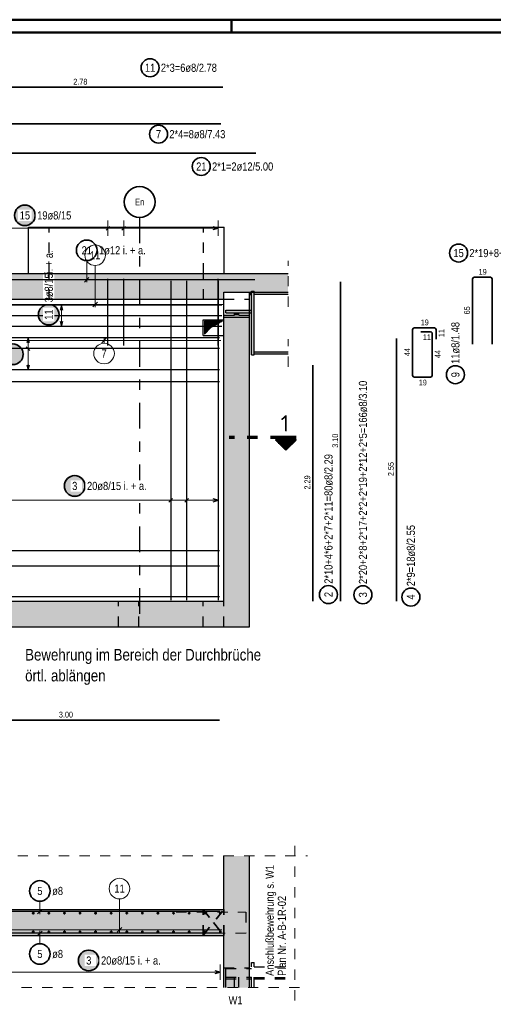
# Model space of a CAD drawing. Header units: millimetres. Extents: x -4.8 to 43.1, y -12 to 21.7.
# Tile 36 of 42: x 18.2 to 22.8, y 11.5 to 21. Entities that reach past the tile are written whole.
import ezdxf
from ezdxf.enums import TextEntityAlignment as Align

# ---------------------------------------------------------------- set-up
doc = ezdxf.new("R2010")
doc.units = ezdxf.units.MM
for name, pattern in [('DASHDOTX2', [2, 1, -0.5, 0, -0.5]), ('DOT', [0.25, 0, -0.25]), ('HIDDEN', [0.375, 0.25, -0.125])]:
    doc.linetypes.add(name, pattern=pattern)
doc.layers.add('Achsen', color=7, linetype='Continuous', lineweight=20)
doc.layers.add('nplo Bewehrung', color=7, linetype='Continuous', lineweight=20)
doc.styles.add('Arial Narrow', font='ARIALN.TTF')
doc.styles.add('isocp', font='isocp', dxfattribs={"width": 1.1})

msp = doc.modelspace()

# ---------------------------------------------------------------- hatches: boundary and pattern name
at = {"lineweight": 25, "true_color": 0xffffff}
for points in [[(18.327914, 19.125), (18.327847, 19.128839), (18.327646, 19.132673), (18.327312, 19.136498), (18.326844, 19.140309), (18.326243, 19.144101), (18.325511, 19.14787), (18.324647, 19.151611), (18.323653, 19.15532), (18.322531, 19.158992), (18.321281, 19.162622), (18.319905, 19.166207), (18.318404, 19.169741), (18.316782, 19.173221), (18.315039, 19.176642), (18.313177, 19.18), (18.3112, 19.183291), (18.309109, 19.186511), (18.306906, 19.189656), (18.304596, 19.192723), (18.302179, 19.195707), (18.29966, 19.198604), (18.297042, 19.201412), (18.294327, 19.204127), (18.291519, 19.206746), (18.288621, 19.209265), (18.285637, 19.211681), (18.282571, 19.213992), (18.279426, 19.216194), (18.276206, 19.218285), (18.272914, 19.220263), (18.269556, 19.222124), (18.266135, 19.223867), (18.262655, 19.22549), (18.259121, 19.22699), (18.255537, 19.228366), (18.251906, 19.229616), (18.248235, 19.230739), (18.244526, 19.231733), (18.240785, 19.232596), (18.237016, 19.233329), (18.233223, 19.233929), (18.229413, 19.234397), (18.225588, 19.234732), (18.221753, 19.234933), (18.217914, 19.235), (18.214075, 19.234933), (18.210241, 19.234732), (18.206416, 19.234397), (18.202605, 19.233929), (18.198813, 19.233329), (18.195044, 19.232596), (18.191303, 19.231733), (18.187594, 19.230739), (18.183923, 19.229616), (18.180292, 19.228366), (18.176708, 19.22699), (18.173173, 19.22549), (18.169694, 19.223867), (18.166273, 19.222124), (18.162914, 19.220263), (18.159623, 19.218285), (18.156403, 19.216194), (18.153258, 19.213992), (18.150192, 19.211681), (18.147208, 19.209265), (18.14431, 19.206746), (18.141502, 19.204127), (18.138787, 19.201412), (18.136168, 19.198604), (18.13365, 19.195707), (18.131233, 19.192723), (18.128923, 19.189656), (18.12672, 19.186511), (18.124629, 19.183291), (18.122652, 19.18), (18.12079, 19.176642), (18.119047, 19.173221), (18.117424, 19.169741), (18.115924, 19.166207), (18.114548, 19.162622), (18.113298, 19.158992), (18.112176, 19.15532), (18.111182, 19.151611), (18.110318, 19.14787), (18.109586, 19.144101), (18.108985, 19.140309), (18.108517, 19.136498), (18.108182, 19.132673), (18.107981, 19.128839), (18.107914, 19.125), (18.107981, 19.121161), (18.108182, 19.117327), (18.108517, 19.113502), (18.108985, 19.109691), (18.109586, 19.105899), (18.110318, 19.10213), (18.111182, 19.098389), (18.112176, 19.09468), (18.113298, 19.091008), (18.114548, 19.087378), (18.115924, 19.083793), (18.117424, 19.080259), (18.119047, 19.076779), (18.12079, 19.073358), (18.122652, 19.07), (18.124629, 19.066709), (18.12672, 19.063489), (18.128923, 19.060344), (18.131233, 19.057277), (18.13365, 19.054293), (18.136168, 19.051396), (18.138787, 19.048588), (18.141502, 19.045873), (18.14431, 19.043254), (18.147208, 19.040735), (18.150192, 19.038319), (18.153258, 19.036008), (18.156403, 19.033806), (18.159623, 19.031715), (18.162914, 19.029737), (18.166273, 19.027876), (18.169694, 19.026133), (18.173173, 19.02451), (18.176708, 19.02301), (18.180292, 19.021634), (18.183923, 19.020384), (18.187594, 19.019261), (18.191303, 19.018267), (18.195044, 19.017404), (18.198813, 19.016671), (18.202605, 19.016071), (18.206416, 19.015603), (18.210241, 19.015268), (18.214075, 19.015067), (18.217914, 19.015), (18.221753, 19.015067), (18.225588, 19.015268), (18.229413, 19.015603), (18.233223, 19.016071), (18.237016, 19.016671), (18.240785, 19.017404), (18.244526, 19.018267), (18.248235, 19.019261), (18.251906, 19.020384), (18.255537, 19.021634), (18.259121, 19.02301), (18.262655, 19.02451), (18.266135, 19.026133), (18.269556, 19.027876), (18.272914, 19.029737), (18.276206, 19.031715), (18.279426, 19.033806), (18.282571, 19.036008), (18.285637, 19.038319), (18.288621, 19.040735), (18.291519, 19.043254), (18.294327, 19.045873), (18.297042, 19.048588), (18.29966, 19.051396), (18.302179, 19.054293), (18.304596, 19.057277), (18.306906, 19.060344), (18.309109, 19.063489), (18.3112, 19.066709), (18.313177, 19.07), (18.315039, 19.073358), (18.316782, 19.076779), (18.318404, 19.080259), (18.319905, 19.083793), (18.321281, 19.087378), (18.322531, 19.091008), (18.323653, 19.09468), (18.324647, 19.098389), (18.325511, 19.10213), (18.326243, 19.105899), (18.326844, 19.109691), (18.327312, 19.113502), (18.327646, 19.117327)], [(18.56, 18.160591), (18.559933, 18.16443), (18.559732, 18.168265), (18.559397, 18.172089), (18.558929, 18.1759), (18.558329, 18.179693), (18.557596, 18.183462), (18.556733, 18.187203), (18.555739, 18.190911), (18.554616, 18.194583), (18.553366, 18.198214), (18.55199, 18.201798), (18.55049, 18.205332), (18.548867, 18.208812), (18.547124, 18.212233), (18.545263, 18.215591), (18.543285, 18.218882), (18.541194, 18.222103), (18.538992, 18.225248), (18.536681, 18.228314), (18.534265, 18.231298), (18.531746, 18.234196), (18.529127, 18.237004), (18.526412, 18.239719), (18.523604, 18.242337), (18.520707, 18.244856), (18.517723, 18.247272), (18.514656, 18.249583), (18.511511, 18.251785), (18.508291, 18.253877), (18.505, 18.255854), (18.501642, 18.257716), (18.498221, 18.259459), (18.494741, 18.261081), (18.491207, 18.262582), (18.487622, 18.263958), (18.483992, 18.265208), (18.48032, 18.26633), (18.476611, 18.267324), (18.47287, 18.268188), (18.469101, 18.26892), (18.465309, 18.269521), (18.461498, 18.269989), (18.457673, 18.270323), (18.453839, 18.270524), (18.45, 18.270591), (18.446161, 18.270524), (18.442327, 18.270323), (18.438502, 18.269989), (18.434691, 18.269521), (18.430899, 18.26892), (18.42713, 18.268188), (18.423389, 18.267324), (18.41968, 18.26633), (18.416008, 18.265208), (18.412378, 18.263958), (18.408793, 18.262582), (18.405259, 18.261081), (18.401779, 18.259459), (18.398358, 18.257716), (18.395, 18.255854), (18.391709, 18.253877), (18.388489, 18.251785), (18.385344, 18.249583), (18.382277, 18.247272), (18.379293, 18.244856), (18.376396, 18.242337), (18.373588, 18.239719), (18.370873, 18.237004), (18.368254, 18.234196), (18.365735, 18.231298), (18.363319, 18.228314), (18.361008, 18.225248), (18.358806, 18.222103), (18.356715, 18.218882), (18.354737, 18.215591), (18.352876, 18.212233), (18.351133, 18.208812), (18.34951, 18.205332), (18.34801, 18.201798), (18.346634, 18.198214), (18.345384, 18.194583), (18.344261, 18.190911), (18.343267, 18.187203), (18.342404, 18.183462), (18.341671, 18.179693), (18.341071, 18.1759), (18.340603, 18.172089), (18.340268, 18.168265), (18.340067, 18.16443), (18.34, 18.160591), (18.340067, 18.156752), (18.340268, 18.152918), (18.340603, 18.149093), (18.341071, 18.145282), (18.341671, 18.14149), (18.342404, 18.137721), (18.343267, 18.13398), (18.344261, 18.130271), (18.345384, 18.126599), (18.346634, 18.122969), (18.34801, 18.119385), (18.34951, 18.11585), (18.351133, 18.11237), (18.352876, 18.108949), (18.354737, 18.105591), (18.356715, 18.1023), (18.358806, 18.09908), (18.361008, 18.095935), (18.363319, 18.092869), (18.365735, 18.089885), (18.368254, 18.086987), (18.370873, 18.084179), (18.373588, 18.081464), (18.376396, 18.078845), (18.379293, 18.076326), (18.382277, 18.07391), (18.385344, 18.071599), (18.388489, 18.069397), (18.391709, 18.067306), (18.395, 18.065329), (18.398358, 18.063467), (18.401779, 18.061724), (18.405259, 18.060101), (18.408793, 18.058601), (18.412378, 18.057225), (18.416008, 18.055975), (18.41968, 18.054853), (18.423389, 18.053859), (18.42713, 18.052995), (18.430899, 18.052262), (18.434691, 18.051662), (18.438502, 18.051194), (18.442327, 18.050859), (18.446161, 18.050658), (18.45, 18.050591), (18.453839, 18.050658), (18.457673, 18.050859), (18.461498, 18.051194), (18.465309, 18.051662), (18.469101, 18.052262), (18.47287, 18.052995), (18.476611, 18.053859), (18.48032, 18.054853), (18.483992, 18.055975), (18.487622, 18.057225), (18.491207, 18.058601), (18.494741, 18.060101), (18.498221, 18.061724), (18.501642, 18.063467), (18.505, 18.065329), (18.508291, 18.067306), (18.511511, 18.069397), (18.514656, 18.071599), (18.517723, 18.07391), (18.520707, 18.076326), (18.523604, 18.078845), (18.526412, 18.081464), (18.529127, 18.084179), (18.531746, 18.086987), (18.534265, 18.089885), (18.536681, 18.092869), (18.538992, 18.095935), (18.541194, 18.09908), (18.543285, 18.1023), (18.545263, 18.105591), (18.547124, 18.108949), (18.548867, 18.11237), (18.55049, 18.11585), (18.55199, 18.119385), (18.553366, 18.122969), (18.554616, 18.126599), (18.555739, 18.130271), (18.556733, 18.13398), (18.557596, 18.137721), (18.558329, 18.14149), (18.558929, 18.145282), (18.559397, 18.149093), (18.559732, 18.152918)], [(18.211793, 17.775899), (18.211726, 17.779738), (18.211525, 17.783572), (18.211191, 17.787397), (18.210723, 17.791208), (18.210122, 17.795001), (18.209389, 17.79877), (18.208526, 17.802511), (18.207532, 17.806219), (18.206409, 17.809891), (18.205159, 17.813521), (18.203783, 17.817106), (18.202283, 17.82064), (18.20066, 17.82412), (18.198917, 17.827541), (18.197056, 17.830899), (18.195078, 17.83419), (18.192987, 17.83741), (18.190785, 17.840556), (18.188474, 17.843622), (18.186058, 17.846606), (18.183539, 17.849504), (18.180921, 17.852312), (18.178206, 17.855027), (18.175398, 17.857645), (18.1725, 17.860164), (18.169516, 17.86258), (18.16645, 17.864891), (18.163304, 17.867093), (18.160084, 17.869185), (18.156793, 17.871162), (18.153435, 17.873023), (18.150014, 17.874767), (18.146534, 17.876389), (18.143, 17.877889), (18.139415, 17.879265), (18.135785, 17.880515), (18.132113, 17.881638), (18.128405, 17.882632), (18.124663, 17.883495), (18.120894, 17.884228), (18.117102, 17.884829), (18.113291, 17.885297), (18.109466, 17.885631), (18.105632, 17.885832), (18.101793, 17.885899), (18.097954, 17.885832), (18.09412, 17.885631), (18.090295, 17.885297), (18.086484, 17.884829), (18.082692, 17.884228), (18.078923, 17.883495), (18.075182, 17.882632), (18.071473, 17.881638), (18.067801, 17.880515), (18.064171, 17.879265), (18.060586, 17.877889), (18.057052, 17.876389), (18.053572, 17.874767), (18.050151, 17.873023), (18.046793, 17.871162), (18.043502, 17.869185), (18.040282, 17.867093), (18.037137, 17.864891), (18.03407, 17.86258), (18.031087, 17.860164), (18.028189, 17.857645), (18.025381, 17.855027), (18.022666, 17.852312), (18.020047, 17.849504), (18.017528, 17.846606), (18.015112, 17.843622), (18.012801, 17.840556), (18.010599, 17.83741), (18.008508, 17.83419), (18.00653, 17.830899), (18.004669, 17.827541), (18.002926, 17.82412), (18.001303, 17.82064), (17.999803, 17.817106), (17.998427, 17.813521), (17.997177, 17.809891), (17.996054, 17.806219), (17.995061, 17.802511), (17.994197, 17.79877), (17.993464, 17.795001), (17.992864, 17.791208), (17.992396, 17.787397), (17.992061, 17.783572), (17.99186, 17.779738), (17.991793, 17.775899), (17.99186, 17.77206), (17.992061, 17.768226), (17.992396, 17.764401), (17.992864, 17.76059), (17.993464, 17.756798), (17.994197, 17.753029), (17.995061, 17.749288), (17.996054, 17.745579), (17.997177, 17.741907), (17.998427, 17.738277), (17.999803, 17.734693), (18.001303, 17.731158), (18.002926, 17.727678), (18.004669, 17.724257), (18.00653, 17.720899), (18.008508, 17.717608), (18.010599, 17.714388), (18.012801, 17.711243), (18.015112, 17.708177), (18.017528, 17.705193), (18.020047, 17.702295), (18.022666, 17.699487), (18.025381, 17.696772), (18.028189, 17.694153), (18.031087, 17.691634), (18.03407, 17.689218), (18.037137, 17.686907), (18.040282, 17.684705), (18.043502, 17.682614), (18.046793, 17.680636), (18.050151, 17.678775), (18.053572, 17.677032), (18.057052, 17.675409), (18.060586, 17.673909), (18.064171, 17.672533), (18.067801, 17.671283), (18.071473, 17.67016), (18.075182, 17.669167), (18.078923, 17.668303), (18.082692, 17.66757), (18.086484, 17.66697), (18.090295, 17.666502), (18.09412, 17.666167), (18.097954, 17.665966), (18.101793, 17.665899), (18.105632, 17.665966), (18.109466, 17.666167), (18.113291, 17.666502), (18.117102, 17.66697), (18.120894, 17.66757), (18.124663, 17.668303), (18.128405, 17.669167), (18.132113, 17.67016), (18.135785, 17.671283), (18.139415, 17.672533), (18.143, 17.673909), (18.146534, 17.675409), (18.150014, 17.677032), (18.153435, 17.678775), (18.156793, 17.680636), (18.160084, 17.682614), (18.163304, 17.684705), (18.16645, 17.686907), (18.169516, 17.689218), (18.1725, 17.691634), (18.175398, 17.694153), (18.178206, 17.696772), (18.180921, 17.699487), (18.183539, 17.702295), (18.186058, 17.705193), (18.188474, 17.708177), (18.190785, 17.711243), (18.192987, 17.714388), (18.195078, 17.717608), (18.197056, 17.720899), (18.198917, 17.724257), (18.20066, 17.727678), (18.202283, 17.731158), (18.203783, 17.734693), (18.205159, 17.738277), (18.206409, 17.741907), (18.207532, 17.745579), (18.208526, 17.749288), (18.209389, 17.753029), (18.210122, 17.756798), (18.210723, 17.76059), (18.211191, 17.764401), (18.211525, 17.768226)], [(18.811955, 16.497739), (18.811888, 16.501578), (18.811687, 16.505412), (18.811352, 16.509237), (18.810884, 16.513048), (18.810284, 16.51684), (18.809551, 16.520609), (18.808688, 16.52435), (18.807694, 16.528059), (18.806571, 16.53173), (18.805321, 16.535361), (18.803945, 16.538945), (18.802445, 16.54248), (18.800822, 16.545959), (18.799079, 16.54938), (18.797218, 16.552739), (18.79524, 16.55603), (18.793149, 16.55925), (18.790947, 16.562395), (18.788636, 16.565461), (18.78622, 16.568445), (18.783701, 16.571343), (18.781082, 16.574151), (18.778367, 16.576866), (18.775559, 16.579485), (18.772662, 16.582003), (18.769678, 16.58442), (18.766611, 16.58673), (18.763466, 16.588933), (18.760246, 16.591024), (18.756955, 16.593001), (18.753597, 16.594863), (18.750176, 16.596606), (18.746696, 16.598229), (18.743162, 16.599729), (18.739577, 16.601105), (18.735947, 16.602355), (18.732275, 16.603477), (18.728566, 16.604471), (18.724825, 16.605335), (18.721056, 16.606067), (18.717264, 16.606668), (18.713453, 16.607136), (18.709628, 16.607471), (18.705794, 16.607672), (18.701955, 16.607739), (18.698116, 16.607672), (18.694282, 16.607471), (18.690457, 16.607136), (18.686646, 16.606668), (18.682854, 16.606067), (18.679085, 16.605335), (18.675344, 16.604471), (18.671635, 16.603477), (18.667963, 16.602355), (18.664333, 16.601105), (18.660748, 16.599729), (18.657214, 16.598229), (18.653734, 16.596606), (18.650313, 16.594863), (18.646955, 16.593001), (18.643664, 16.591024), (18.640444, 16.588933), (18.637299, 16.58673), (18.634232, 16.58442), (18.631248, 16.582003), (18.628351, 16.579485), (18.625543, 16.576866), (18.622828, 16.574151), (18.620209, 16.571343), (18.61769, 16.568445), (18.615274, 16.565461), (18.612963, 16.562395), (18.610761, 16.55925), (18.60867, 16.55603), (18.606692, 16.552739), (18.604831, 16.54938), (18.603088, 16.545959), (18.601465, 16.54248), (18.599965, 16.538945), (18.598589, 16.535361), (18.597339, 16.53173), (18.596216, 16.528059), (18.595222, 16.52435), (18.594359, 16.520609), (18.593626, 16.51684), (18.593025, 16.513048), (18.592558, 16.509237), (18.592223, 16.505412), (18.592022, 16.501578), (18.591955, 16.497739), (18.592022, 16.4939), (18.592223, 16.490065), (18.592558, 16.48624), (18.593025, 16.48243), (18.593626, 16.478637), (18.594359, 16.474868), (18.595222, 16.471127), (18.596216, 16.467418), (18.597339, 16.463747), (18.598589, 16.460116), (18.599965, 16.456532), (18.601465, 16.452998), (18.603088, 16.449518), (18.604831, 16.446097), (18.606692, 16.442739), (18.60867, 16.439447), (18.610761, 16.436227), (18.612963, 16.433082), (18.615274, 16.430016), (18.61769, 16.427032), (18.620209, 16.424134), (18.622828, 16.421326), (18.625543, 16.418611), (18.628351, 16.415993), (18.631248, 16.413474), (18.634232, 16.411057), (18.637299, 16.408747), (18.640444, 16.406544), (18.643664, 16.404453), (18.646955, 16.402476), (18.650313, 16.400614), (18.653734, 16.398871), (18.657214, 16.397249), (18.660748, 16.395748), (18.664333, 16.394372), (18.667963, 16.393122), (18.671635, 16.392), (18.675344, 16.391006), (18.679085, 16.390142), (18.682854, 16.38941), (18.686646, 16.388809), (18.690457, 16.388341), (18.694282, 16.388007), (18.698116, 16.387806), (18.701955, 16.387739), (18.705794, 16.387806), (18.709628, 16.388007), (18.713453, 16.388341), (18.717264, 16.388809), (18.721056, 16.38941), (18.724825, 16.390142), (18.728566, 16.391006), (18.732275, 16.392), (18.735947, 16.393122), (18.739577, 16.394372), (18.743162, 16.395748), (18.746696, 16.397249), (18.750176, 16.398871), (18.753597, 16.400614), (18.756955, 16.402476), (18.760246, 16.404453), (18.763466, 16.406544), (18.766611, 16.408747), (18.769678, 16.411057), (18.772662, 16.413474), (18.775559, 16.415993), (18.778367, 16.418611), (18.781082, 16.421326), (18.783701, 16.424134), (18.78622, 16.427032), (18.788636, 16.430016), (18.790947, 16.433082), (18.793149, 16.436227), (18.79524, 16.439447), (18.797218, 16.442739), (18.799079, 16.446097), (18.800822, 16.449518), (18.802445, 16.452998), (18.803945, 16.456532), (18.805321, 16.460116), (18.806571, 16.463747), (18.807694, 16.467418), (18.808688, 16.471127), (18.809551, 16.474868), (18.810284, 16.478637), (18.810884, 16.48243), (18.811352, 16.48624), (18.811687, 16.490065)]]:
    msp.add_hatch(color=7, dxfattribs=at).paths.add_polyline_path(points)
at = {"lineweight": 13, "true_color": 0xd7ffd7}
for points in [[(20.150369, 18.379874), (20.775421, 18.379874), (20.775421, 18.559874), (10.873129, 18.559874), (10.873129, 18.309874), (20.150369, 18.309874)], [(20.150369, 15.379874), (20.400369, 15.379874), (20.400369, 18.134874), (20.150369, 18.134874)], [(10.873231, 15.12988), (20.40047, 15.12988), (20.40047, 15.37988), (10.873231, 15.37988)], [(20.15047, 11.626963), (20.40047, 11.626963), (20.40047, 12.904906), (20.15047, 12.904906)], [(20.15047, 12.133749), (20.15047, 12.383749), (17.070882, 12.383749), (17.070882, 12.133749)]]:
    msp.add_hatch(color=254, dxfattribs=at).paths.add_polyline_path(points)
at = {"lineweight": 13, "true_color": 0x4682b4}
for points in [[(20.400369, 18.355874), (20.420369, 18.355874), (20.420369, 18.379874), (20.400369, 18.379874)], [(20.420369, 17.769874), (20.445369, 17.769874), (20.445369, 18.389874), (20.420369, 18.389874)], [(20.775421, 18.360874), (20.775421, 18.379874), (20.445369, 18.379874), (20.445369, 18.360874)], [(20.170369, 18.179874), (20.420369, 18.179874), (20.420369, 18.203874), (20.170369, 18.203874)], [(20.255369, 18.154874), (20.295369, 18.154874), (20.295369, 18.179874), (20.255369, 18.179874)], [(20.150369, 18.134874), (20.400369, 18.134874), (20.400369, 18.154874), (20.150369, 18.154874)], [(20.775421, 17.779874), (20.775421, 17.798874), (20.445369, 17.798874), (20.445369, 17.779874)]]:
    msp.add_hatch(color=145, dxfattribs=at).paths.add_polyline_path(points)
at = {"lineweight": 13}
h = msp.add_hatch(dxfattribs=at)
h.set_pattern_fill('Mau', color=6, scale=0.01, angle=45, style=0, pattern_type=2)
h.set_pattern_definition([(45, (0, 0), (-0.00183847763, 0.00183847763), [])])
h.paths.add_polyline_path([(19.96297, 17.972374), (20.02547, 18.034874), (20.13797, 18.097374), (19.96297, 18.097374)])
at = {"lineweight": 50}
h = msp.add_hatch(dxfattribs=at)
h.set_pattern_fill('Mau', color=4, scale=0.01, angle=-90, style=0, pattern_type=2)
h.set_pattern_definition([(-90, (0, 0), (0.01, 6e-19), [])])
h.paths.add_polyline_path([(20.853743, 16.944224), (20.653743, 16.944224), (20.753743, 16.844224)])
at = {"layer": 'Achsen', "lineweight": 25, "true_color": 0xffffff}
msp.add_hatch(color=7, dxfattribs=at).paths.add_polyline_path([(18.948344, 11.889628), (18.948277, 11.893467), (18.948076, 11.897302), (18.947742, 11.901127), (18.947274, 11.904937), (18.946673, 11.90873), (18.94594, 11.912499), (18.945077, 11.91624), (18.944083, 11.919949), (18.94296, 11.92362), (18.94171, 11.927251), (18.940334, 11.930835), (18.938834, 11.934369), (18.937211, 11.937849), (18.935468, 11.94127), (18.933607, 11.944628), (18.931629, 11.94792), (18.929538, 11.95114), (18.927336, 11.954285), (18.925025, 11.957351), (18.922609, 11.960335), (18.92009, 11.963233), (18.917472, 11.966041), (18.914757, 11.968756), (18.911949, 11.971374), (18.909051, 11.973893), (18.906067, 11.97631), (18.903001, 11.97862), (18.899855, 11.980823), (18.896635, 11.982914), (18.893344, 11.984891), (18.889986, 11.986753), (18.886565, 11.988496), (18.883085, 11.990118), (18.879551, 11.991619), (18.875966, 11.992995), (18.872336, 11.994245), (18.868664, 11.995367), (18.864956, 11.996361), (18.861214, 11.997225), (18.857445, 11.997957), (18.853653, 11.998558), (18.849842, 11.999026), (18.846017, 11.99936), (18.842183, 11.999561), (18.838344, 11.999628), (18.834505, 11.999561), (18.830671, 11.99936), (18.826846, 11.999026), (18.823035, 11.998558), (18.819243, 11.997957), (18.815474, 11.997225), (18.811733, 11.996361), (18.808024, 11.995367), (18.804352, 11.994245), (18.800722, 11.992995), (18.797137, 11.991619), (18.793603, 11.990118), (18.790123, 11.988496), (18.786702, 11.986753), (18.783344, 11.984891), (18.780053, 11.982914), (18.776833, 11.980823), (18.773688, 11.97862), (18.770621, 11.97631), (18.767638, 11.973893), (18.76474, 11.971374), (18.761932, 11.968756), (18.759217, 11.966041), (18.756598, 11.963233), (18.754079, 11.960335), (18.751663, 11.957351), (18.749352, 11.954285), (18.74715, 11.95114), (18.745059, 11.94792), (18.743081, 11.944628), (18.74122, 11.94127), (18.739477, 11.937849), (18.737854, 11.934369), (18.736354, 11.930835), (18.734978, 11.927251), (18.733728, 11.92362), (18.732605, 11.919949), (18.731612, 11.91624), (18.730748, 11.912499), (18.730015, 11.90873), (18.729415, 11.904937), (18.728947, 11.901127), (18.728612, 11.897302), (18.728411, 11.893467), (18.728344, 11.889628), (18.728411, 11.885789), (18.728612, 11.881955), (18.728947, 11.87813), (18.729415, 11.874319), (18.730015, 11.870527), (18.730748, 11.866758), (18.731612, 11.863017), (18.732605, 11.859308), (18.733728, 11.855637), (18.734978, 11.852006), (18.736354, 11.848422), (18.737854, 11.844887), (18.739477, 11.841408), (18.74122, 11.837987), (18.743081, 11.834628), (18.745059, 11.831337), (18.74715, 11.828117), (18.749352, 11.824972), (18.751663, 11.821906), (18.754079, 11.818922), (18.756598, 11.816024), (18.759217, 11.813216), (18.761932, 11.810501), (18.76474, 11.807882), (18.767638, 11.805364), (18.770621, 11.802947), (18.773688, 11.800637), (18.776833, 11.798434), (18.780053, 11.796343), (18.783344, 11.794366), (18.786702, 11.792504), (18.790123, 11.790761), (18.793603, 11.789138), (18.797137, 11.787638), (18.800722, 11.786262), (18.804352, 11.785012), (18.808024, 11.78389), (18.811733, 11.782896), (18.815474, 11.782032), (18.819243, 11.7813), (18.823035, 11.780699), (18.826846, 11.780231), (18.830671, 11.779896), (18.834505, 11.779695), (18.838344, 11.779628), (18.842183, 11.779695), (18.846017, 11.779896), (18.849842, 11.780231), (18.853653, 11.780699), (18.857445, 11.7813), (18.861214, 11.782032), (18.864956, 11.782896), (18.868664, 11.78389), (18.872336, 11.785012), (18.875966, 11.786262), (18.879551, 11.787638), (18.883085, 11.789138), (18.886565, 11.790761), (18.889986, 11.792504), (18.893344, 11.794366), (18.896635, 11.796343), (18.899855, 11.798434), (18.903001, 11.800637), (18.906067, 11.802947), (18.909051, 11.805364), (18.911949, 11.807882), (18.914757, 11.810501), (18.917472, 11.813216), (18.92009, 11.816024), (18.922609, 11.818922), (18.925025, 11.821906), (18.927336, 11.824972), (18.929538, 11.828117), (18.931629, 11.831337), (18.933607, 11.834628), (18.935468, 11.837987), (18.937211, 11.841408), (18.938834, 11.844887), (18.940334, 11.848422), (18.94171, 11.852006), (18.94296, 11.855637), (18.944083, 11.859308), (18.945077, 11.863017), (18.94594, 11.866758), (18.946673, 11.870527), (18.947274, 11.874319), (18.947742, 11.87813), (18.948076, 11.881955)])

# ---------------------------------------------------------------- linework, layer by layer
at = {"color": 4, "linetype": 'Continuous', "lineweight": 50}
for p, q in [((29.725, 21.025), (0, 21.025)), ((29.6, 20.9), (0.5, 20.9))]:
    msp.add_line(p, q, dxfattribs=at)
at = {"color": 4, "linetype": 'Continuous', "lineweight": 50, "ltscale": 4}
msp.add_line((20.225, 21.025), (20.225, 20.9), dxfattribs=at)
at = {"color": 2, "linetype": 'Continuous', "lineweight": 35}
for p, q in [((17.36047, 20.369864), (20.14047, 20.369864)), ((20.120369, 20.013787), (12.69758, 20.013787)), ((20.163002, 19.729962), (15.763335, 19.729962)), ((20.463002, 19.729962), (20.163002, 19.729962)), ((21.285806, 15.379874), (21.285806, 18.479874)), ((22.566812, 18.507539), (22.566812, 17.873539)), ((22.740812, 18.523539), (22.582812, 18.523539)), ((22.756812, 17.873539), (22.756812, 18.507539)), ((21.985206, 17.57088), (21.985206, 18.01638)), ((22.001206, 18.03238), (22.196706, 18.03238)), ((22.065206, 17.99488), (22.159206, 17.99488)), ((22.175206, 17.97888), (22.175206, 17.57088)), ((22.212706, 18.01638), (22.212706, 17.92238)), ((21.827005, 15.37988), (21.827005, 17.92988)), ((21.015206, 15.379874), (21.015206, 17.669874)), ((22.159206, 17.55488), (22.001206, 17.55488)), ((20.653743, 16.944224), (20.853743, 16.944224)), ((20.653743, 16.944224), (20.753743, 16.844224)), ((20.753743, 16.844224), (20.853743, 16.944224)), ((20.110369, 14.223988), (17.110782, 14.223988))]:
    msp.add_line(p, q, dxfattribs=at)
at = {"color": 5, "linetype": 'Continuous', "lineweight": 18}
for p, q in [((19.02522, 19.075), (19.02522, 18.925)), ((19.178241, 19.075), (19.178241, 18.925)), ((20.096368, 18.925), (20.096368, 19.075)), ((17.341988, 19), (20.096368, 19)), ((18.818871, 18.685613), (18.818871, 18.474874)), ((18.65, 18.255874), (18.5, 18.255874)), ((18.575, 18.255874), (18.575, 18.048881)), ((18.5, 18.048881), (18.65, 18.048881)), ((18.324943, 17.93588), (18.174943, 17.93588)), ((18.249943, 17.62388), (18.249943, 17.93588)), ((18.174943, 17.83188), (18.324943, 17.83188)), ((18.174943, 17.62388), (18.324943, 17.62388)), ((20.096369, 16.357952), (17.174784, 16.357952)), ((19.635066, 16.282952), (19.635066, 16.432952)), ((19.788834, 16.282952), (19.788834, 16.432952)), ((20.096369, 16.282952), (20.096369, 16.432952)), ((18.363508, 12.464783), (18.363508, 12.338749)), ((18.363407, 12.052715), (18.363407, 12.178749))]:
    msp.add_line(p, q, dxfattribs=at)
at = {"color": 3, "linetype": 'DASHDOTX2', "lineweight": 25, "ltscale": 0.25}
msp.add_line((19.333029, 19.104816), (19.333029, 15.135942), dxfattribs=at)
at = {"color": 3, "linetype": 'Continuous', "lineweight": 25}
for p, q in [((18.252796, 19.009874), (20.152796, 19.009874)), ((18.252796, 18.559874), (18.252796, 19.009874)), ((19.042898, 19.017678), (19.007542, 18.982322)), ((19.195919, 19.017678), (19.160563, 18.982322)), ((20.096368, 19), (20.046368, 19.013397)), ((20.046368, 18.986603), (20.096368, 19)), ((20.152796, 18.559874), (20.152796, 19.009874)), ((18.796774, 18.477777), (18.840969, 18.521972)), ((19.02522, 17.859874), (19.02522, 18.509874)), ((19.178241, 17.859874), (19.178241, 18.509874)), ((19.635066, 18.489879), (19.635066, 15.389879)), ((19.788834, 18.48988), (19.788834, 15.38988)), ((20.096368, 17.859874), (20.096368, 18.509874)), ((20.096369, 18.48988), (20.096369, 15.38988)), ((20.452796, 18.499874), (20.152796, 18.499874)), ((20.150369, 18.309874), (20.150369, 18.379874)), ((20.150369, 18.379874), (20.400369, 18.379874)), ((20.150369, 18.379874), (20.400369, 18.379874)), ((20.150369, 18.309874), (20.150369, 18.379874)), ((20.400369, 18.379874), (20.420369, 18.379874)), ((20.400369, 18.355874), (20.400369, 18.379874)), ((20.420369, 18.389874), (20.445369, 18.389874)), ((20.420369, 18.379874), (20.420369, 18.389874)), ((20.420369, 18.379874), (20.445369, 18.379874)), ((20.445369, 18.379874), (20.445369, 18.389874)), ((20.445369, 18.379874), (20.775421, 18.379874)), ((20.445369, 18.360874), (20.775421, 18.360874)), ((20.445369, 17.798874), (20.445369, 18.360874)), ((20.150369, 18.154874), (20.150369, 18.309874)), ((20.400369, 18.355874), (20.420369, 18.355874)), ((20.400369, 18.309874), (20.400369, 18.355874)), ((20.400369, 18.203874), (20.400369, 18.309874)), ((20.420369, 18.203874), (20.420369, 18.355874)), ((17.350369, 18.255874), (20.130369, 18.255874)), ((18.575, 18.255874), (18.561603, 18.205874)), ((18.588397, 18.205874), (18.575, 18.255874)), ((20.170369, 18.203874), (20.420369, 18.203874)), ((20.170369, 18.179874), (20.170369, 18.203874)), ((20.170369, 18.179874), (20.255369, 18.179874)), ((20.255369, 18.154874), (20.255369, 18.179874)), ((20.295369, 18.179874), (20.420369, 18.179874)), ((20.295369, 18.154874), (20.295369, 18.179874)), ((20.400369, 18.154874), (20.400369, 18.179874)), ((20.420369, 17.769874), (20.420369, 18.179874)), ((17.350369, 18.152378), (20.130369, 18.152378)), ((18.561603, 18.098881), (18.575, 18.048881)), ((18.575, 18.048881), (18.588397, 18.098881)), ((19.95047, 18.109874), (20.150369, 18.109874)), ((19.95047, 17.959874), (19.95047, 18.109874)), ((20.150369, 18.154874), (20.255369, 18.154874)), ((20.150369, 18.134874), (20.150369, 18.154874)), ((20.150369, 18.134874), (20.400369, 18.134874)), ((20.150369, 15.379874), (20.150369, 18.134874)), ((20.295369, 18.154874), (20.400369, 18.154874)), ((20.400369, 18.134874), (20.400369, 18.154874)), ((20.400369, 15.379874), (20.400369, 18.134874)), ((17.350369, 18.048881), (20.130369, 18.048881)), ((20.110369, 17.93588), (12.68758, 17.93588)), ((18.249943, 17.93588), (18.236545, 17.88588)), ((18.26334, 17.88588), (18.249943, 17.93588)), ((19.95047, 17.959874), (20.150369, 17.959874)), ((20.110369, 17.83188), (12.68758, 17.83188)), ((18.232265, 17.849558), (18.267621, 17.814203)), ((20.445369, 17.798874), (20.775421, 17.798874)), ((20.420369, 17.769874), (20.445369, 17.769874)), ((20.445369, 17.779874), (20.775421, 17.779874)), ((20.445369, 17.769874), (20.445369, 17.779874)), ((20.110369, 17.62388), (12.68758, 17.62388)), ((18.236545, 17.67388), (18.249943, 17.62388)), ((18.249943, 17.62388), (18.26334, 17.67388)), ((17.110782, 17.51088), (20.110369, 17.510886)), ((19.617389, 16.340275), (19.652744, 16.37563)), ((19.771156, 16.340275), (19.806512, 16.37563)), ((20.096369, 16.357952), (20.046369, 16.37135)), ((20.046369, 16.344555), (20.096369, 16.357952)), ((17.110782, 15.871091), (20.110369, 15.871097)), ((17.110782, 15.722019), (20.110369, 15.722025)), ((17.110782, 15.423876), (20.110369, 15.423882)), ((15.360782, 15.37988), (20.150369, 15.37988)), ((20.400369, 15.37988), (20.40047, 15.37988)), ((20.40047, 15.12988), (20.40047, 15.37988)), ((10.873231, 15.12988), (20.40047, 15.12988)), ((20.15047, 12.383749), (20.15047, 12.904906)), ((20.40047, 11.626963), (20.40047, 12.904906)), ((17.070882, 12.383749), (20.15047, 12.383749)), ((20.11057, 12.363749), (17.110982, 12.363749)), ((18.34141, 12.341652), (18.385605, 12.385846)), ((20.11047, 12.153749), (17.110882, 12.153749)), ((18.385504, 12.175846), (18.34131, 12.131652)), ((17.070882, 12.133749), (20.15047, 12.133749)), ((20.15047, 11.626963), (20.15047, 12.133749))]:
    msp.add_line(p, q, dxfattribs=at)
at = {"color": 3, "linetype": 'HIDDEN', "lineweight": 25, "ltscale": 0.25}
for p, q in [((19.952796, 18.559874), (19.952796, 19.009874)), ((19.952796, 18.309874), (19.952796, 18.559874)), ((20.420369, 18.355874), (20.420369, 18.379874)), ((20.445369, 18.360874), (20.445369, 18.379874)), ((20.150369, 18.309874), (20.400369, 18.309874)), ((20.255369, 18.179874), (20.295369, 18.179874)), ((20.400369, 18.179874), (20.400369, 18.203874)), ((20.420369, 18.179874), (20.420369, 18.203874)), ((20.150369, 18.109874), (20.15047, 18.109874)), ((20.15047, 17.959874), (20.15047, 18.109874)), ((20.150369, 17.959874), (20.15047, 17.959874)), ((20.445369, 17.779874), (20.445369, 17.798874)), ((19.126616, 15.12988), (19.126616, 15.37988)), ((19.326616, 15.12988), (19.326616, 15.37988)), ((19.95047, 15.12988), (19.95047, 15.37988)), ((20.150369, 15.37988), (20.15047, 15.37988)), ((20.15047, 15.12988), (20.15047, 15.37988))]:
    msp.add_line(p, q, dxfattribs=at)
at = {"color": 5, "linetype": 'HIDDEN', "lineweight": 18, "ltscale": 0.25}
for p, q in [((20.775421, 18.235874), (20.775421, 18.684874)), ((20.775421, 17.654874), (20.775421, 17.923874)), ((20.840133, 11.501963), (20.840133, 13.029906)), ((10.748229, 12.904906), (20.965133, 12.904906)), ((14.985882, 11.626963), (20.965133, 11.626963))]:
    msp.add_line(p, q, dxfattribs=at)
at = {"color": 9, "linetype": 'Continuous', "lineweight": 0}
for p, q in [((18.900326, 18.637897), (18.900326, 18.234874)), ((18.878229, 18.237777), (18.922423, 18.281972)), ((17.360369, 18.259874), (20.140369, 18.259874)), ((20.120369, 17.909874), (12.69758, 17.909874)), ((19.009343, 17.931972), (18.965149, 17.887777)), ((18.987246, 17.883119), (18.987246, 17.934874)), ((19.136877, 12.487353), (19.136877, 12.162749)), ((17.35047, 12.187749), (20.13047, 12.187749)), ((19.11478, 12.165652), (19.158974, 12.209846))]:
    msp.add_line(p, q, dxfattribs=at)
at = {"color": 6, "linetype": 'Continuous', "lineweight": 13}
for p, q in [((19.96297, 17.972374), (19.96297, 18.097374)), ((19.96297, 18.097374), (20.13797, 18.097374)), ((20.02547, 18.034874), (20.13797, 18.097374)), ((19.96297, 17.972374), (20.02547, 18.034874))]:
    msp.add_line(p, q, dxfattribs=at)
at = {"color": 1, "linetype": 'DASHDOTX2', "lineweight": 70, "ltscale": 0.25}
msp.add_line((20.853743, 16.969224), (20.203743, 16.969224), dxfattribs=at)
at = {"color": 2, "linetype": 'DOT', "lineweight": 35, "ltscale": 0.25}
for p, q in [((19.95057, 12.133749), (19.95057, 12.383749)), ((20.15047, 12.383749), (20.15057, 12.383749)), ((20.15057, 12.133749), (20.15057, 12.383749)), ((20.15047, 12.133749), (20.15057, 12.133749))]:
    msp.add_line(p, q, dxfattribs=at)
at = {"color": 10, "linetype": 'HIDDEN', "ltscale": 0.25}
msp.add_line((20.365056, 12.359179), (20.365056, 12.154378), dxfattribs=at)
at = {"color": 3, "linetype": 'DOT', "lineweight": 25, "ltscale": 0.25}
for p, q in [((20.42047, 11.868743), (20.44547, 11.868743)), ((20.42047, 11.626963), (20.42047, 11.868743)), ((20.44547, 11.626963), (20.44547, 11.868743)), ((20.15047, 11.818743), (20.40047, 11.818743)), ((20.17047, 11.81175), (20.40047, 11.81175)), ((20.17047, 11.726), (20.17047, 11.81175)), ((20.25547, 11.626963), (20.25547, 11.818743)), ((20.29547, 11.626963), (20.29547, 11.818743)), ((20.40047, 11.81175), (20.42047, 11.81175)), ((20.44547, 11.82875), (20.840133, 11.82875)), ((20.17047, 11.726), (20.40047, 11.726)), ((20.17047, 11.7115), (20.17047, 11.726)), ((20.17047, 11.7115), (20.40047, 11.7115)), ((20.17047, 11.626963), (20.17047, 11.7115)), ((20.40047, 11.726), (20.42047, 11.726)), ((20.40047, 11.7115), (20.42047, 11.7115)), ((20.44547, 11.72475), (20.840133, 11.72475)), ((20.44547, 11.71275), (20.840133, 11.71275))]:
    msp.add_line(p, q, dxfattribs=at)
at = {"color": 2, "linetype": 'Continuous', "lineweight": 35}
for centre, radius in [((19.434283, 20.558301), 0.0875), ((19.516353, 19.913378), 0.0875), ((19.931386, 19.599429), 0.0875), ((19.333029, 19.254816), 0.15), ((18.217914, 19.125), 0.1), ((18.818871, 18.785613), 0.1), ((22.430932, 18.759265), 0.0875), ((18.45, 18.160591), 0.1), ((18.101793, 17.775899), 0.1), ((22.400206, 17.577921), 0.0875), ((18.701955, 16.497739), 0.1), ((21.167279, 15.442927), 0.0875), ((21.502285, 15.440255), 0.0875), ((21.967717, 15.418607), 0.0875), ((18.363508, 12.564783), 0.1), ((18.363407, 11.952715), 0.1)]:
    msp.add_circle(centre, radius, dxfattribs=at)
at = {"color": 9, "linetype": 'Continuous', "lineweight": 0}
for centre in [(18.900326, 18.737897), (18.987246, 17.783119), (19.136877, 12.587353)]:
    msp.add_circle(centre, 0.1, dxfattribs=at)
at = {"color": 2, "linetype": 'Continuous', "lineweight": 35}
for centre, start, end in [((22.582812, 18.507539), 90, 180), ((22.740812, 18.507539), 0, 90), ((22.001206, 18.01638), 90, 180), ((22.159206, 17.97888), 0, 90), ((22.196706, 18.01638), 0, 90), ((22.001206, 17.57088), 180, 270), ((22.159206, 17.57088), 270, 0)]:
    msp.add_arc(centre, 0.016, start, end, dxfattribs=at)
at = {"layer": 'Achsen', "color": 10, "linetype": 'HIDDEN', "ltscale": 0.25}
for p, q in [((19.688274, 12.359179), (20.365056, 12.359179)), ((20.365056, 12.154378), (19.685849, 12.154378))]:
    msp.add_line(p, q, dxfattribs=at)
at = {"layer": 'Achsen', "color": 2, "linetype": 'DOT', "lineweight": 35, "ltscale": 0.25}
for p, q in [((19.95057, 12.133749), (20.15057, 12.383749)), ((19.95057, 12.383749), (20.05057, 12.258749)), ((20.05057, 12.258749), (20.15057, 12.133749))]:
    msp.add_line(p, q, dxfattribs=at)
at = {"layer": 'Achsen', "color": 5, "linetype": 'Continuous', "lineweight": 18}
for p, q in [((20.11657, 11.77581), (17.239719, 11.77581)), ((20.11657, 11.70081), (20.11657, 11.85081))]:
    msp.add_line(p, q, dxfattribs=at)
at = {"layer": 'Achsen', "color": 3, "linetype": 'Continuous', "lineweight": 25}
for p, q in [((20.11657, 11.77581), (20.06657, 11.789207)), ((20.06657, 11.762412), (20.11657, 11.77581))]:
    msp.add_line(p, q, dxfattribs=at)
at = {"layer": 'Achsen', "color": 4, "linetype": 'Continuous', "lineweight": 50}
for centre, radius in [((18.299611, 12.349749), 0.004), ((18.299611, 12.349749), 0.004), ((18.299611, 12.349749), 0.0036), ((18.299611, 12.349749), 0.0028), ((18.299611, 12.349749), 0.002), ((18.299611, 12.349749), 0.0012), ((18.299611, 12.349749), 0.0004), ((18.451025, 12.349749), 0.004), ((18.451025, 12.349749), 0.004), ((18.451025, 12.349749), 0.0036), ((18.451025, 12.349749), 0.0028), ((18.451025, 12.349749), 0.002), ((18.451025, 12.349749), 0.0012), ((18.451025, 12.349749), 0.0004), ((18.602438, 12.349749), 0.004), ((18.602438, 12.349749), 0.004), ((18.602438, 12.349749), 0.0036), ((18.602438, 12.349749), 0.0028), ((18.602438, 12.349749), 0.002), ((18.602438, 12.349749), 0.0012), ((18.602438, 12.349749), 0.0004), ((18.753851, 12.349749), 0.004), ((18.753851, 12.349749), 0.004), ((18.753851, 12.349749), 0.0036), ((18.753851, 12.349749), 0.0028), ((18.753851, 12.349749), 0.002), ((18.753851, 12.349749), 0.0012), ((18.753851, 12.349749), 0.0004), ((18.905264, 12.349749), 0.004), ((18.905264, 12.349749), 0.004), ((18.905264, 12.349749), 0.0036), ((18.905264, 12.349749), 0.0028), ((18.905264, 12.349749), 0.002), ((18.905264, 12.349749), 0.0012), ((18.905264, 12.349749), 0.0004), ((19.056678, 12.349749), 0.004), ((19.056678, 12.349749), 0.004), ((19.056678, 12.349749), 0.0036), ((19.056678, 12.349749), 0.0028), ((19.056678, 12.349749), 0.002), ((19.056678, 12.349749), 0.0012), ((19.056678, 12.349749), 0.0004), ((19.208091, 12.349749), 0.004), ((19.208091, 12.349749), 0.004), ((19.208091, 12.349749), 0.0036), ((19.208091, 12.349749), 0.0028), ((19.208091, 12.349749), 0.002), ((19.208091, 12.349749), 0.0012), ((19.208091, 12.349749), 0.0004), ((19.359504, 12.349749), 0.004), ((19.359504, 12.349749), 0.004), ((19.359504, 12.349749), 0.0036), ((19.359504, 12.349749), 0.0028), ((19.359504, 12.349749), 0.002), ((19.359504, 12.349749), 0.0012), ((19.359504, 12.349749), 0.0004), ((19.510917, 12.349749), 0.004), ((19.510917, 12.349749), 0.004), ((19.510917, 12.349749), 0.0036), ((19.510917, 12.349749), 0.0028), ((19.510917, 12.349749), 0.002), ((19.510917, 12.349749), 0.0012), ((19.510917, 12.349749), 0.0004), ((19.66233, 12.349749), 0.004), ((19.66233, 12.349749), 0.004), ((19.66233, 12.349749), 0.0036), ((19.66233, 12.349749), 0.0028), ((19.66233, 12.349749), 0.002), ((19.66233, 12.349749), 0.0012), ((19.66233, 12.349749), 0.0004), ((19.813744, 12.349749), 0.004), ((19.813744, 12.349749), 0.004), ((19.813744, 12.349749), 0.0036), ((19.813744, 12.349749), 0.0028), ((19.813744, 12.349749), 0.002), ((19.813744, 12.349749), 0.0012), ((19.813744, 12.349749), 0.0004), ((19.965157, 12.349749), 0.004), ((19.965157, 12.349749), 0.004), ((19.965157, 12.349749), 0.0036), ((19.965157, 12.349749), 0.0028), ((19.965157, 12.349749), 0.002), ((19.965157, 12.349749), 0.0012), ((19.965157, 12.349749), 0.0004), ((20.11657, 12.349749), 0.004), ((20.11657, 12.349749), 0.004), ((20.11657, 12.349749), 0.0036), ((20.11657, 12.349749), 0.0028), ((20.11657, 12.349749), 0.002), ((20.11657, 12.349749), 0.0012), ((20.11657, 12.349749), 0.0004), ((18.299611, 12.167749), 0.004), ((18.299611, 12.167749), 0.004), ((18.299611, 12.167749), 0.0036), ((18.299611, 12.167749), 0.0028), ((18.299611, 12.167749), 0.002), ((18.299611, 12.167749), 0.0012), ((18.299611, 12.167749), 0.0004), ((18.451025, 12.167749), 0.004), ((18.451025, 12.167749), 0.004), ((18.451025, 12.167749), 0.0036), ((18.451025, 12.167749), 0.0028), ((18.451025, 12.167749), 0.002), ((18.451025, 12.167749), 0.0012), ((18.451025, 12.167749), 0.0004), ((18.602438, 12.167749), 0.004), ((18.602438, 12.167749), 0.004), ((18.602438, 12.167749), 0.0036), ((18.602438, 12.167749), 0.0028), ((18.602438, 12.167749), 0.002), ((18.602438, 12.167749), 0.0012), ((18.602438, 12.167749), 0.0004), ((18.753851, 12.167749), 0.004), ((18.753851, 12.167749), 0.004), ((18.753851, 12.167749), 0.0036), ((18.753851, 12.167749), 0.0028), ((18.753851, 12.167749), 0.002), ((18.753851, 12.167749), 0.0012), ((18.753851, 12.167749), 0.0004), ((18.905264, 12.167749), 0.004), ((18.905264, 12.167749), 0.004), ((18.905264, 12.167749), 0.0036), ((18.905264, 12.167749), 0.0028), ((18.905264, 12.167749), 0.002), ((18.905264, 12.167749), 0.0012), ((18.905264, 12.167749), 0.0004), ((19.056678, 12.167749), 0.004), ((19.056678, 12.167749), 0.004), ((19.056678, 12.167749), 0.0036), ((19.056678, 12.167749), 0.0028), ((19.056678, 12.167749), 0.002), ((19.056678, 12.167749), 0.0012), ((19.056678, 12.167749), 0.0004), ((19.208091, 12.167749), 0.004), ((19.208091, 12.167749), 0.004), ((19.208091, 12.167749), 0.0036), ((19.208091, 12.167749), 0.0028), ((19.208091, 12.167749), 0.002), ((19.208091, 12.167749), 0.0012), ((19.208091, 12.167749), 0.0004), ((19.359504, 12.167749), 0.004), ((19.359504, 12.167749), 0.004), ((19.359504, 12.167749), 0.0036), ((19.359504, 12.167749), 0.0028), ((19.359504, 12.167749), 0.002), ((19.359504, 12.167749), 0.0012), ((19.359504, 12.167749), 0.0004), ((19.510917, 12.167749), 0.004), ((19.510917, 12.167749), 0.004), ((19.510917, 12.167749), 0.0036), ((19.510917, 12.167749), 0.0028), ((19.510917, 12.167749), 0.002), ((19.510917, 12.167749), 0.0012), ((19.510917, 12.167749), 0.0004), ((19.66233, 12.167749), 0.004), ((19.66233, 12.167749), 0.004), ((19.66233, 12.167749), 0.0036), ((19.66233, 12.167749), 0.0028), ((19.66233, 12.167749), 0.002), ((19.66233, 12.167749), 0.0012), ((19.66233, 12.167749), 0.0004), ((19.813744, 12.167749), 0.004), ((19.813744, 12.167749), 0.004), ((19.813744, 12.167749), 0.0036), ((19.813744, 12.167749), 0.0028), ((19.813744, 12.167749), 0.002), ((19.813744, 12.167749), 0.0012), ((19.813744, 12.167749), 0.0004), ((19.965157, 12.167749), 0.004), ((19.965157, 12.167749), 0.004), ((19.965157, 12.167749), 0.0036), ((19.965157, 12.167749), 0.0028), ((19.965157, 12.167749), 0.002), ((19.965157, 12.167749), 0.0012), ((19.965157, 12.167749), 0.0004), ((20.11657, 12.167749), 0.004), ((20.11657, 12.167749), 0.004), ((20.11657, 12.167749), 0.0036), ((20.11657, 12.167749), 0.0028), ((20.11657, 12.167749), 0.002), ((20.11657, 12.167749), 0.0012), ((20.11657, 12.167749), 0.0004)]:
    msp.add_circle(centre, radius, dxfattribs=at)
at = {"layer": 'Achsen', "color": 2, "linetype": 'Continuous', "lineweight": 35}
msp.add_circle((18.838344, 11.889628), 0.1, dxfattribs=at)
at = {"layer": 'nplo Bewehrung', "color": 9, "linetype": 'Continuous', "lineweight": 0}
msp.add_line((12.68768, 12.187749), (20.11047, 12.187749), dxfattribs=at)

# ---------------------------------------------------------------- texts
at = {"color": 3, "lineweight": 25, "style": 'Arial Narrow'}
msp.add_text('En', height=0.065, dxfattribs=at).set_placement((19.333029, 19.254816), align=Align.MIDDLE_CENTER)
at = {"color": 2, "lineweight": 35, "style": 'isocp', "width": 1.15}
msp.add_text('1', height=0.1575, dxfattribs=at).set_placement((20.744617, 17.026631), align=Align.CENTER)
at = {"color": 4, "lineweight": 50, "style": 'Arial Narrow'}
for s, p in [('Bewehrung im Bereich der Durchbrüche', (18.220864, 14.802406)), ('örtl. ablängen', (18.220864, 14.599906))]:
    msp.add_text(s, height=0.1125, dxfattribs=at).set_placement(p)
at = {"color": 2, "lineweight": 35, "char_height": 0.07875, "attachment_point": 1, "line_spacing_factor": 0.9, "style": 'Arial Narrow'}
for s, insert in [('11', (19.38467, 20.597676)), ('2*3=6ø8/2.78', (19.539283, 20.597676)), ('7', (19.491547, 19.952753)), ('2*4=8ø8/7.43', (19.621353, 19.952753)), ('21', (19.881774, 19.638804)), ('2*1=2ø12/5.00', (20.036386, 19.638804)), ('21', (18.769259, 18.824988)), ('1ø12 i. + a.', (18.938871, 18.824988)), ('15', (22.38132, 18.79864)), ('2*19+8+17+11+4=78ø8/1.49', (22.535932, 18.79864)), ('5', (18.338701, 12.604158)), ('ø8', (18.483508, 12.604158)), ('5', (18.338601, 11.99209)), ('ø8', (18.483407, 11.99209))]:
    msp.add_mtext(s, dxfattribs=dict(at, insert=insert))
at = {"color": 3, "lineweight": 25, "char_height": 0.05625, "attachment_point": 1, "line_spacing_factor": 0.9, "style": 'Arial Narrow'}
for s, insert in [('2.78', (18.688595, 20.451114)), ('19', (22.626375, 18.604789)), ('19', (22.063518, 18.11363)), ('11', (22.084768, 17.96988)), ('19', (22.044768, 17.52988)), ('3.00', (18.548701, 14.305238))]:
    msp.add_mtext(s, dxfattribs=dict(at, insert=insert))
at = {"color": 9, "lineweight": 0, "char_height": 0.07875, "attachment_point": 1, "line_spacing_factor": 0.9, "style": 'Arial Narrow'}
for s, insert in [('11', (18.850713, 18.777272)), ('7', (18.96244, 17.822494)), ('11', (19.087265, 12.626728))]:
    msp.add_mtext(s, dxfattribs=dict(at, insert=insert))
at = {"color": 2, "lineweight": 35, "char_height": 0.07875, "attachment_point": 1, "rotation": 90, "line_spacing_factor": 0.9, "style": 'Arial Narrow'}
for s, insert in [('11ø8/1.48', (22.360831, 17.682921)), ('2*20+2*8+2*17+2*2+2*19+2*12+2*5=166ø8/3.10', (21.46291, 15.545255)), ('9', (22.360831, 17.553115)), ('2*10+4*6+2*7+2*11=80ø8/2.29', (21.127904, 15.547927)), ('2*9=18ø8/2.55', (21.928342, 15.523607)), ('2', (21.127904, 15.418121)), ('3', (21.46291, 15.415449)), ('4', (21.928342, 15.393801))]:
    msp.add_mtext(s, dxfattribs=dict(at, insert=insert))
at = {"color": 3, "lineweight": 25, "char_height": 0.05625, "attachment_point": 1, "rotation": 90, "line_spacing_factor": 0.9, "style": 'Arial Narrow'}
for s, insert in [('65', (22.485562, 18.163102)), ('11', (22.237706, 17.941943)), ('44', (21.903956, 17.758193)), ('44', (22.200206, 17.739443)), ('3.10', (21.204556, 16.867999)), ('2.55', (21.745755, 16.593005)), ('2.29', (20.933956, 16.462999))]:
    msp.add_mtext(s, dxfattribs=dict(at, insert=insert))
at = {"layer": 'Achsen', "color": 2, "lineweight": 35, "style": 'Arial Narrow'}
msp.add_text('W1', height=0.07875, dxfattribs=at).set_placement((20.197516, 11.464025))
at = {"layer": 'Achsen', "color": 2, "lineweight": 35, "insert": (20.75506, 11.739738), "char_height": 0.07875, "attachment_point": 7, "rotation": 90, "line_spacing_factor": 0.9, "style": 'Arial Narrow'}
msp.add_mtext('Anschlußbewehrung s. W1{\\P}Plan Nr. A-B-1R-02', dxfattribs=at)

# ---------------------------------------------------------------- next in the draw order: texts
at = {"color": 2, "lineweight": 35, "char_height": 0.07875, "attachment_point": 1, "line_spacing_factor": 0.9, "style": 'Arial Narrow', "bg_fill": 3, "box_fill_scale": 1.2, "bg_fill_color": 256, "bg_fill_true_color": 13158600, "bg_fill_transparency": 0}
for s, insert in [('15', (18.168302, 19.164375)), ('19ø8/15', (18.337914, 19.164375)), ('20ø8/15 i. + a.', (18.821955, 16.537114)), ('3', (18.677149, 16.537114))]:
    msp.add_mtext(s, dxfattribs=dict(at, insert=insert))
at = {"color": 2, "lineweight": 35, "char_height": 0.07875, "attachment_point": 1, "rotation": 90, "line_spacing_factor": 0.9, "style": 'Arial Narrow', "bg_fill": 3, "box_fill_scale": 1.2, "bg_fill_color": 256, "bg_fill_true_color": 13158600, "bg_fill_transparency": 0}
for s, insert in [('3ø8/15i. + a.', (18.410625, 18.280591)), ('11', (18.410625, 18.110979))]:
    msp.add_mtext(s, dxfattribs=dict(at, insert=insert))
at = {"layer": 'Achsen', "color": 2, "lineweight": 35, "char_height": 0.07875, "attachment_point": 1, "line_spacing_factor": 0.9, "style": 'Arial Narrow', "bg_fill": 3, "box_fill_scale": 1.2, "bg_fill_color": 256, "bg_fill_true_color": 13158600, "bg_fill_transparency": 0}
for s, insert in [('3', (18.813538, 11.929003)), ('20ø8/15 i. + a.', (18.958344, 11.929003))]:
    msp.add_mtext(s, dxfattribs=dict(at, insert=insert))

# ---------------------------------------------------------------- next in the draw order: linework, layer by layer
at = {"color": 3, "linetype": 'HIDDEN', "lineweight": 25, "ltscale": 0.25}
for p, q in [((18.452796, 18.559874), (18.452796, 19.009874)), ((18.452796, 18.309874), (18.452796, 18.559874))]:
    msp.add_line(p, q, dxfattribs=at)
at = {"color": 3, "linetype": 'Continuous', "lineweight": 25}
for p, q in [((11.123129, 18.559874), (20.775421, 18.559874)), ((20.152796, 18.499874), (15.753129, 18.499874)), ((15.360782, 18.309874), (20.150369, 18.309874))]:
    msp.add_line(p, q, dxfattribs=at)

doc.saveas('drawing.dxf')
